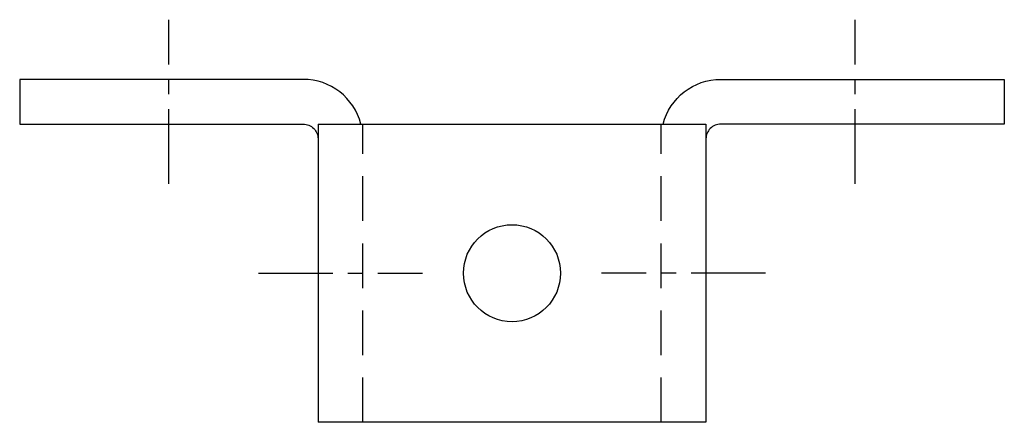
# Model space of a CAD drawing. Extents: x 11 to 205, y 100 to 180.
import ezdxf

# ---------------------------------------------------------------- set-up
doc = ezdxf.new("R2010")
doc.units = 0
doc.header["$MEASUREMENT"] = 0
for name, pattern in [('AI9-LTYPE1', [23.601377, 14.750861, -2.950172, 2.950172, -2.950172]), ('AI9-LTYPE2', [13.275777, 8.850518, -4.425259]), ('AI9-LTYPE3', [13.275777, 8.850518, -4.425259])]:
    doc.linetypes.add(name, pattern=pattern)
doc.layers.get('0').update_dxf_attribs({"linetype": 'CONTINUOUS'})

msp = doc.modelspace()

# ---------------------------------------------------------------- linework, layer by layer
at = {"color": 253, "linetype": 'AI9-LTYPE1'}
for p, q in [((40.1, 147.08), (40.1, 179.53)), ((175.8, 147.08), (175.8, 179.53)), ((57.8, 129.38), (90.25, 129.38)), ((158.1, 129.38), (125.65, 129.38))]:
    msp.add_line(p, q, dxfattribs=at)
at = {"color": 7}
for p, q in [((69.6, 158.88), (146.3, 158.88)), ((69.6, 158.88), (69.6, 99.88)), ((146.3, 158.88), (146.3, 99.88)), ((146.3, 99.88), (69.6, 99.88))]:
    msp.add_line(p, q, dxfattribs=at)
at = {"color": 7, "linetype": 'AI9-LTYPE2'}
msp.add_line((78.45, 99.88), (78.45, 158.88), dxfattribs=at)
at = {"color": 7, "linetype": 'AI9-LTYPE3'}
msp.add_line((137.45, 99.88), (137.45, 158.88), dxfattribs=at)
at = {"color": 7}
msp.add_circle((107.95, 129.38), 9.59, dxfattribs=at)
for points in [[(78.07, 158.88), (76.73, 164.09), (72.03, 167.73), (66.65, 167.73), (66.65, 167.73), (10.59, 167.73), (10.59, 167.73), (10.59, 167.73), (10.59, 158.88), (10.59, 158.88), (10.59, 158.88), (66.65, 158.88), (66.65, 158.88), (67.43, 158.88), (68.18, 158.57), (68.73, 158.02), (69.29, 157.46), (69.6, 156.71), (69.6, 155.93)], [(137.83, 158.88), (139.17, 164.09), (143.87, 167.73), (149.25, 167.73), (149.25, 167.73), (205.31, 167.73), (205.31, 167.73), (205.31, 167.73), (205.31, 158.88), (205.31, 158.88), (205.31, 158.88), (149.25, 158.88), (149.25, 158.88), (148.47, 158.88), (147.72, 158.57), (147.17, 158.02), (146.61, 157.46), (146.3, 156.71), (146.3, 155.93)]]:
    msp.add_open_spline(points, degree=3, knots=[0, 0, 0, 0, 1, 1, 1, 2, 2, 2, 3, 3, 3, 4, 4, 4, 5, 5, 5, 6, 6, 6, 6], dxfattribs=at)

doc.saveas('drawing.dxf')
